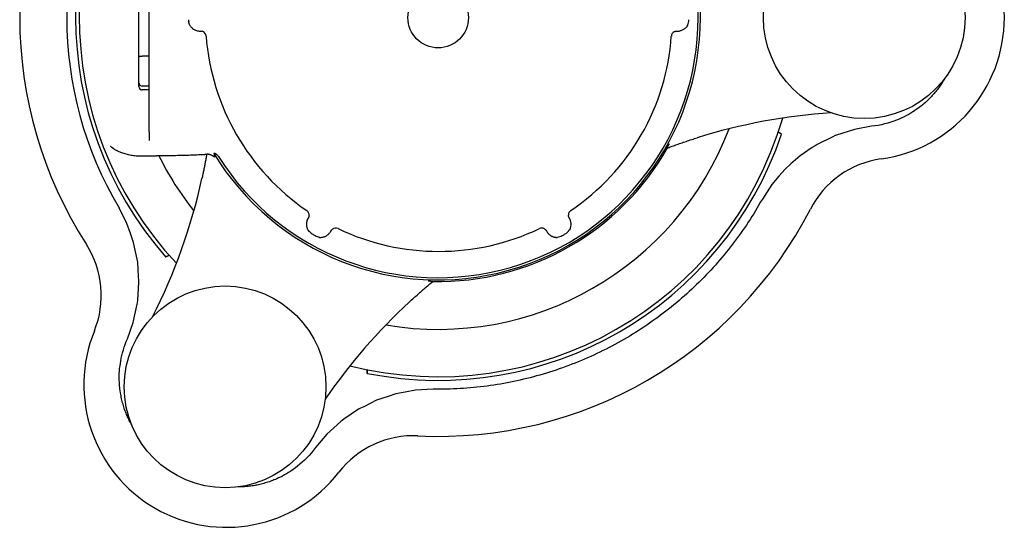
# Model space of a CAD drawing. Header units: millimetres. Extents: x 536 to 4746, y 78 to 629.
# Tile 3 of 5: x 966 to 1113, y 274 to 350. Entities that reach past the tile are written whole.
import ezdxf

# ---------------------------------------------------------------- set-up
doc = ezdxf.new("R2010")
doc.units = ezdxf.units.MM
doc.layers.add('DETAIL', color=2, linetype='Continuous')

msp = doc.modelspace()

# ---------------------------------------------------------------- linework, layer by layer
at = {"layer": 'DETAIL'}
for p, q in [((985.64, 333.2), (985.64, 367.18)), ((984.14, 344.33), (984.14, 355.48)), ((991.49, 349.56), (991.56, 349.57)), ((984.14, 340.52), (984.14, 344.33)), ((985.64, 344.48), (984.64, 344.48)), ((984.14, 339.94), (984.14, 340.52)), ((985.64, 340.02), (984.64, 340.02)), ((985.64, 339.44), (984.64, 339.44)), ((1093.09, 334.04), (1090.54, 333.57)), ((985.64, 333.2), (985.64, 331.92)), ((1087.35, 332.48), (1084.98, 331.34)), ((1087.69, 332.65), (1087.35, 332.48)), ((1087.88, 332.71), (1087.69, 332.65)), ((1090.54, 333.57), (1087.88, 332.71)), ((1084.71, 331.15), (1084.27, 330.86)), ((1084.98, 331.34), (1084.71, 331.15)), ((987.12, 329.63), (987.12, 329.63)), ((1082.47, 329.67), (1081.1, 328.45)), ((1084.27, 330.86), (1082.47, 329.67)), ((1081.1, 328.45), (1080.22, 327.67)), ((1079.3, 326.61), (1078.27, 325.4)), ((1080.22, 327.67), (1079.3, 326.61)), ((1078.27, 325.4), (1076.85, 323.22)), ((982.36, 319.6), (981.19, 321.91)), ((982.89, 318.11), (982.36, 319.6)), ((983.35, 316.78), (982.89, 318.11)), ((983.59, 315.62), (983.35, 316.78)), ((983.95, 313.83), (983.59, 315.62)), ((984.09, 311.67), (983.95, 313.83)), ((983.95, 308.2), (984.14, 310.82)), ((984.12, 311.15), (984.09, 311.67)), ((984.14, 310.82), (984.12, 311.15)), ((983.3, 304.89), (983.88, 307.62)), ((983.88, 307.62), (983.92, 307.82)), ((983.92, 307.82), (983.95, 308.2)), ((982.43, 302.46), (983.3, 304.89)), ((1023.73, 294.52), (1022.35, 294.26)), ((1025.29, 294.82), (1023.73, 294.52)), ((1027.88, 294.96), (1025.29, 294.82)), ((1019.49, 293.31), (1017.56, 292.35)), ((1021.22, 293.89), (1019.49, 293.31)), ((1022.35, 294.26), (1021.22, 293.89)), ((1016.79, 291.97), (1014.62, 290.49)), ((1017.08, 292.12), (1016.79, 291.97)), ((1017.56, 292.35), (1017.08, 292.12)), ((1014.15, 290.14), (1012.08, 288.27)), ((1014.3, 290.28), (1014.15, 290.14)), ((1014.62, 290.49), (1014.3, 290.28)), ((1012.08, 288.27), (1010.4, 286.3))]:
    msp.add_line(p, q, dxfattribs=at)
at = {"layer": 'DETAIL', "flags": 128}
for points in [[(991.49, 349.56), (991.49, 349.55), (991.5, 349.53), (991.51, 349.5), (991.52, 349.45), (991.54, 349.4), (991.56, 349.33), (991.59, 349.26), (991.63, 349.19), (991.67, 349.1), (991.72, 349.02), (991.78, 348.92), (991.86, 348.83), (991.94, 348.74), (992.03, 348.65), (992.12, 348.57), (992.23, 348.49), (992.33, 348.43), (992.45, 348.37), (992.56, 348.32), (992.68, 348.27), (992.81, 348.24), (992.95, 348.21), (993.08, 348.2), (993.22, 348.19)], [(1064.22, 348.19), (1064.34, 348.19), (1064.46, 348.2), (1064.57, 348.22), (1064.68, 348.25), (1064.79, 348.28), (1064.89, 348.32), (1064.99, 348.36), (1065.08, 348.41), (1065.17, 348.46), (1065.25, 348.51), (1065.33, 348.57), (1065.39, 348.62), (1065.46, 348.68), (1065.51, 348.73), (1065.56, 348.79), (1065.61, 348.84), (1065.65, 348.89), (1065.68, 348.93), (1065.71, 348.97), (1065.73, 349), (1065.75, 349.03), (1065.76, 349.04), (1065.77, 349.05), (1065.78, 349.06)], [(1065.71, 349.08), (1065.71, 349.08), (1065.72, 349.08), (1065.72, 349.07), (1065.72, 349.07), (1065.73, 349.07), (1065.73, 349.07), (1065.73, 349.07), (1065.73, 349.07), (1065.74, 349.07), (1065.74, 349.07), (1065.74, 349.07), (1065.75, 349.07), (1065.75, 349.07), (1065.75, 349.07), (1065.75, 349.06), (1065.76, 349.06), (1065.76, 349.06), (1065.76, 349.06), (1065.76, 349.06), (1065.77, 349.06), (1065.77, 349.06), (1065.77, 349.06), (1065.78, 349.06), (1065.78, 349.06)], [(993.22, 348.19), (993.23, 348.19), (993.23, 348.19), (993.24, 348.19), (993.24, 348.19), (993.24, 348.19), (993.25, 348.19), (993.25, 348.19), (993.26, 348.19), (993.26, 348.19), (993.26, 348.19), (993.27, 348.19), (993.27, 348.19), (993.28, 348.19), (993.28, 348.19), (993.28, 348.19), (993.29, 348.19), (993.29, 348.19), (993.3, 348.19), (993.3, 348.19), (993.31, 348.19), (993.31, 348.19), (993.31, 348.19), (993.32, 348.19), (993.32, 348.19)], [(993.32, 348.19), (993.33, 348.19), (993.34, 348.19), (993.35, 348.19), (993.36, 348.19), (993.37, 348.19), (993.38, 348.19), (993.39, 348.19), (993.4, 348.19), (993.4, 348.19), (993.41, 348.19), (993.42, 348.19), (993.43, 348.18), (993.44, 348.18), (993.45, 348.18), (993.46, 348.18), (993.47, 348.18), (993.48, 348.18), (993.49, 348.17), (993.5, 348.17), (993.5, 348.17), (993.51, 348.17), (993.52, 348.17), (993.53, 348.16), (993.54, 348.16)], [(1063.73, 348.09), (1063.75, 348.1), (1063.76, 348.11), (1063.78, 348.12), (1063.79, 348.12), (1063.81, 348.13), (1063.83, 348.14), (1063.84, 348.14), (1063.86, 348.15), (1063.87, 348.15), (1063.89, 348.16), (1063.91, 348.16), (1063.92, 348.17), (1063.94, 348.17), (1063.96, 348.17), (1063.97, 348.18), (1063.99, 348.18), (1064.01, 348.18), (1064.02, 348.19), (1064.04, 348.19), (1064.06, 348.19), (1064.07, 348.19), (1064.09, 348.19), (1064.11, 348.19), (1064.12, 348.19)], [(1064.12, 348.19), (1064.13, 348.19), (1064.13, 348.19), (1064.13, 348.19), (1064.14, 348.19), (1064.14, 348.19), (1064.15, 348.19), (1064.15, 348.19), (1064.16, 348.19), (1064.16, 348.19), (1064.16, 348.19), (1064.17, 348.19), (1064.17, 348.19), (1064.18, 348.19), (1064.18, 348.19), (1064.18, 348.19), (1064.19, 348.19), (1064.19, 348.19), (1064.2, 348.19), (1064.2, 348.19), (1064.2, 348.19), (1064.21, 348.19), (1064.21, 348.19), (1064.22, 348.19), (1064.22, 348.19)], [(984.14, 344.33), (984.14, 344.34), (984.14, 344.35), (984.15, 344.36), (984.15, 344.37), (984.16, 344.38), (984.17, 344.39), (984.18, 344.4), (984.19, 344.4), (984.2, 344.41), (984.22, 344.42), (984.23, 344.43), (984.25, 344.44), (984.28, 344.44), (984.3, 344.45), (984.33, 344.45), (984.35, 344.46), (984.38, 344.46), (984.42, 344.47), (984.45, 344.47), (984.49, 344.48), (984.52, 344.48), (984.56, 344.48), (984.6, 344.48), (984.64, 344.48)], [(1103.94, 341.09), (1103.85, 340.93), (1103.75, 340.77), (1103.66, 340.62), (1103.56, 340.46), (1103.45, 340.3), (1103.35, 340.14), (1103.24, 339.99), (1103.13, 339.83), (1103.01, 339.67), (1102.89, 339.52), (1102.77, 339.37), (1102.65, 339.21), (1102.52, 339.06), (1102.4, 338.91), (1102.26, 338.76), (1102.13, 338.61), (1101.99, 338.46), (1101.85, 338.31), (1101.71, 338.17), (1101.56, 338.02), (1101.41, 337.88), (1101.26, 337.73), (1101.1, 337.58), (1100.93, 337.44)], [(1100.93, 337.44), (1100.82, 337.34), (1100.67, 337.22), (1100.51, 337.09), (1100.36, 336.97), (1100.17, 336.83), (1099.97, 336.68), (1099.74, 336.51), (1099.5, 336.35), (1099.23, 336.17), (1098.94, 335.99), (1098.63, 335.81), (1098.31, 335.63), (1097.96, 335.46), (1097.6, 335.28), (1097.22, 335.11), (1096.82, 334.95), (1096.4, 334.79), (1095.96, 334.64), (1095.51, 334.5), (1095.04, 334.38), (1094.56, 334.27), (1094.07, 334.17), (1093.58, 334.1), (1093.09, 334.04)], [(1079.7, 332.87), (1079.68, 332.88), (1079.66, 332.9), (1079.64, 332.91), (1079.62, 332.92), (1079.6, 332.93), (1079.58, 332.95), (1079.56, 332.96), (1079.54, 332.97), (1079.52, 332.99), (1079.51, 333), (1079.49, 333.01), (1079.47, 333.02), (1079.45, 333.04), (1079.43, 333.05), (1079.41, 333.06), (1079.39, 333.08), (1079.37, 333.09), (1079.35, 333.1), (1079.33, 333.12), (1079.31, 333.13), (1079.29, 333.14), (1079.27, 333.15), (1079.25, 333.17), (1079.23, 333.18)], [(980.55, 330.58), (980.53, 330.59), (980.5, 330.61), (980.47, 330.63), (980.44, 330.65), (980.42, 330.67), (980.39, 330.69), (980.36, 330.71), (980.34, 330.73), (980.31, 330.75), (980.28, 330.77), (980.25, 330.79), (980.23, 330.8), (980.2, 330.82), (980.18, 330.84), (980.15, 330.86), (980.12, 330.88), (980.1, 330.9), (980.07, 330.92), (980.04, 330.94), (980.02, 330.96), (979.99, 330.98), (979.97, 331), (979.94, 331.02), (979.91, 331.04)], [(1062.69, 330.8), (1062.83, 330.85), (1062.97, 330.9), (1063.13, 330.96), (1063.29, 331.02), (1063.45, 331.08), (1063.62, 331.14), (1063.8, 331.2), (1063.98, 331.27), (1064.16, 331.33), (1064.35, 331.4), (1064.54, 331.47), (1064.73, 331.53), (1064.92, 331.6), (1065.12, 331.67), (1065.32, 331.73), (1065.52, 331.8), (1065.72, 331.87), (1065.93, 331.94), (1066.13, 332), (1066.34, 332.07), (1066.55, 332.14), (1066.76, 332.2), (1066.97, 332.27), (1067.17, 332.34)], [(1062.7, 330.8), (1062.7, 330.8), (1062.7, 330.81), (1062.7, 330.81), (1062.7, 330.82), (1062.7, 330.83), (1062.71, 330.84), (1062.71, 330.85), (1062.72, 330.87), (1062.73, 330.89), (1062.74, 330.91), (1062.75, 330.93), (1062.77, 330.96), (1062.78, 330.99), (1062.8, 331.02), (1062.81, 331.06), (1062.83, 331.09), (1062.85, 331.13), (1062.87, 331.17), (1062.89, 331.21), (1062.92, 331.25), (1062.94, 331.3), (1062.96, 331.34), (1062.99, 331.39), (1063.01, 331.44)], [(984.46, 329.59), (984.27, 329.59), (984.09, 329.6), (983.9, 329.61), (983.71, 329.62), (983.53, 329.64), (983.34, 329.66), (983.15, 329.69), (982.97, 329.72), (982.78, 329.75), (982.6, 329.79), (982.43, 329.83), (982.25, 329.88), (982.08, 329.92), (981.92, 329.97), (981.76, 330.02), (981.61, 330.07), (981.46, 330.13), (981.32, 330.18), (981.18, 330.24), (981.04, 330.3), (980.91, 330.37), (980.79, 330.43), (980.67, 330.5), (980.55, 330.58)], [(985.64, 329.61), (985.59, 329.61), (985.54, 329.61), (985.49, 329.61), (985.45, 329.61), (985.4, 329.61), (985.35, 329.61), (985.3, 329.6), (985.25, 329.6), (985.2, 329.6), (985.15, 329.6), (985.1, 329.6), (985.05, 329.6), (985, 329.6), (984.96, 329.6), (984.91, 329.6), (984.86, 329.6), (984.81, 329.6), (984.76, 329.6), (984.71, 329.6), (984.66, 329.59), (984.61, 329.59), (984.56, 329.59), (984.51, 329.59), (984.46, 329.59)], [(987.12, 329.63), (987.06, 329.63), (986.99, 329.63), (986.93, 329.63), (986.87, 329.63), (986.81, 329.63), (986.75, 329.63), (986.69, 329.62), (986.63, 329.62), (986.57, 329.62), (986.51, 329.62), (986.44, 329.62), (986.38, 329.62), (986.32, 329.62), (986.26, 329.62), (986.2, 329.62), (986.14, 329.62), (986.07, 329.62), (986.01, 329.61), (985.95, 329.61), (985.89, 329.61), (985.83, 329.61), (985.76, 329.61), (985.7, 329.61), (985.64, 329.61)], [(993.64, 329.8), (993.43, 329.79), (993.21, 329.78), (992.99, 329.77), (992.76, 329.76), (992.52, 329.75), (992.29, 329.74), (992.05, 329.74), (991.81, 329.73), (991.56, 329.72), (991.3, 329.71), (991.03, 329.71), (990.75, 329.7), (990.47, 329.69), (990.18, 329.68), (989.88, 329.68), (989.58, 329.67), (989.27, 329.67), (988.96, 329.66), (988.65, 329.65), (988.34, 329.65), (988.03, 329.64), (987.73, 329.64), (987.42, 329.64), (987.12, 329.63)], [(994.22, 329.91), (994.2, 329.77), (994.17, 329.63), (994.15, 329.49), (994.12, 329.34), (994.09, 329.2), (994.07, 329.05), (994.04, 328.91), (994.01, 328.76), (993.98, 328.61), (993.96, 328.46), (993.93, 328.31), (993.9, 328.15), (993.87, 328), (993.84, 327.84), (993.8, 327.69), (993.77, 327.53), (993.74, 327.37), (993.71, 327.22), (993.68, 327.06), (993.64, 326.9), (993.61, 326.74), (993.58, 326.58), (993.54, 326.43), (993.51, 326.27)], [(993.92, 329.81), (993.91, 329.81), (993.9, 329.81), (993.89, 329.81), (993.88, 329.81), (993.87, 329.81), (993.85, 329.81), (993.84, 329.81), (993.83, 329.81), (993.82, 329.81), (993.81, 329.81), (993.8, 329.81), (993.78, 329.81), (993.77, 329.81), (993.76, 329.81), (993.75, 329.81), (993.74, 329.8), (993.72, 329.8), (993.71, 329.8), (993.7, 329.8), (993.69, 329.8), (993.68, 329.8), (993.66, 329.8), (993.65, 329.8), (993.64, 329.8)], [(994.2, 329.81), (994.19, 329.81), (994.18, 329.81), (994.17, 329.81), (994.16, 329.81), (994.15, 329.81), (994.13, 329.81), (994.12, 329.82), (994.11, 329.82), (994.1, 329.82), (994.09, 329.82), (994.08, 329.82), (994.07, 329.82), (994.05, 329.82), (994.04, 329.82), (994.03, 329.82), (994.02, 329.82), (994.01, 329.82), (994, 329.82), (993.98, 329.82), (993.97, 329.82), (993.96, 329.82), (993.95, 329.82), (993.94, 329.81), (993.92, 329.81)], [(994.22, 329.91), (994.22, 329.91), (994.23, 329.91), (994.24, 329.92), (994.25, 329.92), (994.27, 329.92), (994.28, 329.92), (994.3, 329.92), (994.33, 329.92), (994.35, 329.92), (994.38, 329.92), (994.41, 329.92), (994.44, 329.91), (994.47, 329.91), (994.5, 329.9), (994.54, 329.9), (994.57, 329.89), (994.61, 329.88), (994.65, 329.87), (994.69, 329.86), (994.73, 329.85), (994.77, 329.84), (994.81, 329.82), (994.85, 329.8), (994.9, 329.78)], [(994.9, 329.78), (994.94, 329.76), (994.98, 329.75), (995.02, 329.73), (995.05, 329.71), (995.08, 329.69), (995.12, 329.67), (995.15, 329.65), (995.17, 329.64), (995.2, 329.62), (995.23, 329.6), (995.25, 329.58), (995.27, 329.57), (995.3, 329.55), (995.32, 329.54), (995.33, 329.53), (995.35, 329.51), (995.37, 329.5), (995.38, 329.49), (995.39, 329.48), (995.4, 329.47), (995.41, 329.47), (995.42, 329.47), (995.42, 329.47), (995.42, 329.47)], [(995.96, 329.53), (995.9, 329.61), (995.85, 329.68), (995.81, 329.73), (995.77, 329.76), (995.73, 329.8), (995.7, 329.82), (995.68, 329.84), (995.65, 329.86), (995.62, 329.88), (995.59, 329.9), (995.56, 329.92), (995.54, 329.93), (995.51, 329.95), (995.48, 329.96), (995.46, 329.97), (995.43, 329.98), (995.41, 329.99), (995.39, 329.99), (995.36, 330), (995.34, 330), (995.33, 330), (995.31, 330.01), (995.29, 330.01), (995.28, 330)], [(995.28, 330), (995.28, 329.99), (995.29, 329.97), (995.29, 329.95), (995.29, 329.94), (995.3, 329.92), (995.3, 329.9), (995.31, 329.88), (995.31, 329.86), (995.32, 329.83), (995.32, 329.81), (995.33, 329.79), (995.33, 329.77), (995.34, 329.74), (995.34, 329.72), (995.35, 329.7), (995.36, 329.67), (995.36, 329.65), (995.37, 329.62), (995.38, 329.6), (995.38, 329.57), (995.39, 329.55), (995.4, 329.52), (995.41, 329.49), (995.42, 329.47)], [(1094.52, 329.19), (1093.7, 329.05), (1092.88, 328.86), (1092.07, 328.62), (1091.28, 328.34), (1090.51, 328.01), (1089.77, 327.63), (1089.04, 327.21), (1088.34, 326.74), (1087.67, 326.24), (1087.03, 325.7), (1086.43, 325.12), (1085.86, 324.5), (1085.33, 323.85), (1084.84, 323.17), (1084.39, 322.46), (1083.99, 321.73)], [(1076.85, 323.22), (1076.6, 322.79), (1076.35, 322.35), (1076.09, 321.91), (1075.83, 321.48), (1075.57, 321.05), (1075.3, 320.63), (1075.03, 320.2), (1074.76, 319.78), (1074.48, 319.36), (1074.19, 318.95), (1073.91, 318.53), (1073.62, 318.12), (1073.32, 317.72), (1073.03, 317.31), (1072.73, 316.91), (1072.42, 316.51), (1072.11, 316.11), (1071.8, 315.72), (1071.49, 315.33), (1071.17, 314.94), (1070.84, 314.55), (1070.52, 314.17), (1070.19, 313.79), (1069.86, 313.41), (1069.52, 313.04), (1069.18, 312.67), (1068.84, 312.3), (1068.49, 311.94), (1068.14, 311.58), (1067.79, 311.22), (1067.43, 310.86), (1067.07, 310.51), (1066.71, 310.16), (1066.34, 309.82), (1065.97, 309.47), (1065.6, 309.14), (1065.22, 308.8), (1064.84, 308.47), (1064.46, 308.14), (1064.07, 307.81), (1063.69, 307.49), (1063.3, 307.17), (1062.9, 306.86), (1062.51, 306.55), (1062.11, 306.24), (1061.7, 305.94), (1061.3, 305.64), (1060.89, 305.35), (1060.48, 305.05), (1060.07, 304.77), (1059.66, 304.48), (1059.24, 304.2), (1058.82, 303.92), (1058.4, 303.65), (1057.97, 303.38), (1057.55, 303.12), (1057.12, 302.86), (1056.68, 302.6), (1056.25, 302.35), (1055.81, 302.1), (1055.38, 301.85), (1054.93, 301.61), (1054.49, 301.37), (1054.05, 301.14), (1053.6, 300.91), (1053.15, 300.69), (1052.7, 300.46), (1052.24, 300.25), (1051.79, 300.03), (1051.33, 299.83), (1050.87, 299.62), (1050.41, 299.42), (1049.94, 299.22), (1049.48, 299.03), (1049.01, 298.84), (1048.54, 298.66), (1048.07, 298.48), (1047.6, 298.31), (1047.12, 298.13), (1046.65, 297.97), (1046.17, 297.81), (1045.69, 297.65), (1045.21, 297.5), (1044.73, 297.35), (1044.25, 297.2), (1043.77, 297.06), (1043.28, 296.93), (1042.8, 296.8), (1042.31, 296.67), (1041.83, 296.55), (1041.34, 296.43), (1040.85, 296.32), (1040.36, 296.21), (1039.87, 296.1), (1039.38, 296), (1038.88, 295.91), (1038.39, 295.82), (1037.89, 295.73), (1037.4, 295.65), (1036.9, 295.57), (1036.41, 295.5), (1035.91, 295.43), (1035.41, 295.37), (1034.91, 295.31), (1034.41, 295.25), (1033.91, 295.2), (1033.41, 295.16), (1032.91, 295.12), (1032.41, 295.08), (1031.91, 295.05), (1031.41, 295.02), (1030.9, 295), (1030.4, 294.98), (1029.9, 294.97), (1029.39, 294.96), (1028.89, 294.95), (1028.39, 294.95), (1027.88, 294.96)], [(1009.43, 320.74), (1009.43, 320.73), (1009.43, 320.72), (1009.43, 320.7), (1009.42, 320.69), (1009.42, 320.68), (1009.42, 320.67), (1009.42, 320.65), (1009.41, 320.64), (1009.41, 320.63), (1009.4, 320.62), (1009.4, 320.61), (1009.4, 320.59), (1009.39, 320.58), (1009.39, 320.57), (1009.38, 320.56), (1009.38, 320.55), (1009.37, 320.54), (1009.37, 320.52), (1009.36, 320.51), (1009.36, 320.5), (1009.35, 320.49), (1009.35, 320.48), (1009.34, 320.47), (1009.33, 320.46)], [(1048.11, 320.46), (1048.1, 320.47), (1048.09, 320.49), (1048.09, 320.5), (1048.08, 320.52), (1048.07, 320.53), (1048.07, 320.55), (1048.06, 320.56), (1048.05, 320.58), (1048.05, 320.59), (1048.04, 320.61), (1048.04, 320.63), (1048.03, 320.64), (1048.03, 320.66), (1048.02, 320.68), (1048.02, 320.69), (1048.02, 320.71), (1048.01, 320.73), (1048.01, 320.74), (1048.01, 320.76), (1048.01, 320.78), (1048, 320.79), (1048, 320.81), (1048, 320.83), (1048, 320.84)], [(1009.28, 320.37), (1009.22, 320.25), (1009.17, 320.13), (1009.12, 320), (1009.09, 319.88), (1009.06, 319.75), (1009.05, 319.63), (1009.04, 319.51), (1009.04, 319.39), (1009.05, 319.28), (1009.07, 319.17), (1009.09, 319.07), (1009.12, 318.98), (1009.14, 318.89), (1009.18, 318.8), (1009.21, 318.73), (1009.24, 318.66), (1009.27, 318.6), (1009.3, 318.55), (1009.33, 318.5), (1009.35, 318.47), (1009.37, 318.44), (1009.38, 318.43), (1009.38, 318.42), (1009.38, 318.41)], [(1009.33, 320.46), (1009.33, 320.45), (1009.33, 320.45), (1009.33, 320.45), (1009.33, 320.44), (1009.32, 320.44), (1009.32, 320.44), (1009.32, 320.43), (1009.32, 320.43), (1009.32, 320.43), (1009.31, 320.42), (1009.31, 320.42), (1009.31, 320.41), (1009.31, 320.41), (1009.3, 320.41), (1009.3, 320.4), (1009.3, 320.4), (1009.3, 320.4), (1009.3, 320.39), (1009.29, 320.39), (1009.29, 320.39), (1009.29, 320.38), (1009.29, 320.38), (1009.29, 320.38), (1009.28, 320.37)], [(1048.16, 320.37), (1048.16, 320.38), (1048.16, 320.38), (1048.15, 320.38), (1048.15, 320.39), (1048.15, 320.39), (1048.15, 320.39), (1048.15, 320.4), (1048.14, 320.4), (1048.14, 320.4), (1048.14, 320.41), (1048.14, 320.41), (1048.14, 320.41), (1048.13, 320.42), (1048.13, 320.42), (1048.13, 320.43), (1048.13, 320.43), (1048.13, 320.43), (1048.12, 320.44), (1048.12, 320.44), (1048.12, 320.44), (1048.12, 320.45), (1048.11, 320.45), (1048.11, 320.45), (1048.11, 320.46)], [(1048.19, 318.59), (1048.19, 318.6), (1048.19, 318.61), (1048.21, 318.64), (1048.22, 318.67), (1048.24, 318.71), (1048.26, 318.76), (1048.28, 318.81), (1048.3, 318.87), (1048.32, 318.93), (1048.34, 319), (1048.36, 319.07), (1048.38, 319.15), (1048.39, 319.24), (1048.4, 319.33), (1048.4, 319.42), (1048.4, 319.52), (1048.4, 319.62), (1048.39, 319.73), (1048.37, 319.83), (1048.34, 319.94), (1048.31, 320.05), (1048.27, 320.16), (1048.22, 320.27), (1048.16, 320.37)], [(1009.43, 318.46), (1009.43, 318.46), (1009.43, 318.46), (1009.42, 318.45), (1009.42, 318.45), (1009.42, 318.45), (1009.42, 318.45), (1009.42, 318.45), (1009.41, 318.44), (1009.41, 318.44), (1009.41, 318.44), (1009.41, 318.44), (1009.41, 318.44), (1009.4, 318.43), (1009.4, 318.43), (1009.4, 318.43), (1009.4, 318.43), (1009.4, 318.43), (1009.4, 318.42), (1009.39, 318.42), (1009.39, 318.42), (1009.39, 318.42), (1009.39, 318.42), (1009.39, 318.41), (1009.38, 318.41)], [(1010.93, 317.53), (1010.94, 317.53), (1010.98, 317.53), (1011.03, 317.53), (1011.08, 317.53), (1011.14, 317.53), (1011.2, 317.53), (1011.26, 317.53), (1011.34, 317.54), (1011.41, 317.55), (1011.49, 317.57), (1011.58, 317.59), (1011.67, 317.61), (1011.76, 317.65), (1011.85, 317.68), (1011.94, 317.73), (1012.03, 317.78), (1012.12, 317.83), (1012.2, 317.9), (1012.29, 317.97), (1012.37, 318.04), (1012.45, 318.13), (1012.53, 318.22), (1012.6, 318.32), (1012.66, 318.42)], [(1012.66, 318.42), (1012.66, 318.43), (1012.67, 318.43), (1012.67, 318.43), (1012.67, 318.44), (1012.67, 318.44), (1012.67, 318.44), (1012.68, 318.45), (1012.68, 318.45), (1012.68, 318.45), (1012.68, 318.46), (1012.68, 318.46), (1012.69, 318.47), (1012.69, 318.47), (1012.69, 318.47), (1012.69, 318.48), (1012.69, 318.48), (1012.7, 318.48), (1012.7, 318.49), (1012.7, 318.49), (1012.7, 318.49), (1012.7, 318.5), (1012.71, 318.5), (1012.71, 318.5), (1012.71, 318.51)], [(1012.71, 318.51), (1012.72, 318.52), (1012.72, 318.53), (1012.73, 318.54), (1012.74, 318.55), (1012.74, 318.56), (1012.75, 318.57), (1012.76, 318.58), (1012.77, 318.59), (1012.78, 318.61), (1012.78, 318.62), (1012.79, 318.63), (1012.8, 318.64), (1012.81, 318.65), (1012.82, 318.66), (1012.83, 318.66), (1012.84, 318.67), (1012.85, 318.68), (1012.86, 318.69), (1012.86, 318.7), (1012.87, 318.71), (1012.88, 318.72), (1012.89, 318.73), (1012.9, 318.74), (1012.91, 318.74)], [(1044.46, 318.79), (1044.47, 318.78), (1044.49, 318.77), (1044.5, 318.76), (1044.51, 318.75), (1044.53, 318.74), (1044.54, 318.73), (1044.55, 318.72), (1044.57, 318.71), (1044.58, 318.7), (1044.59, 318.69), (1044.6, 318.68), (1044.62, 318.67), (1044.63, 318.65), (1044.64, 318.64), (1044.65, 318.63), (1044.66, 318.62), (1044.67, 318.6), (1044.68, 318.59), (1044.69, 318.58), (1044.7, 318.56), (1044.71, 318.55), (1044.72, 318.54), (1044.73, 318.52), (1044.73, 318.51)], [(1044.73, 318.51), (1044.74, 318.5), (1044.74, 318.5), (1044.74, 318.5), (1044.74, 318.49), (1044.74, 318.49), (1044.75, 318.49), (1044.75, 318.48), (1044.75, 318.48), (1044.75, 318.48), (1044.75, 318.47), (1044.76, 318.47), (1044.76, 318.46), (1044.76, 318.46), (1044.76, 318.46), (1044.76, 318.45), (1044.77, 318.45), (1044.77, 318.45), (1044.77, 318.44), (1044.77, 318.44), (1044.77, 318.44), (1044.78, 318.43), (1044.78, 318.43), (1044.78, 318.43), (1044.78, 318.42)], [(1044.78, 318.42), (1044.85, 318.32), (1044.91, 318.22), (1044.99, 318.13), (1045.06, 318.05), (1045.14, 317.97), (1045.23, 317.9), (1045.31, 317.84), (1045.4, 317.78), (1045.49, 317.73), (1045.58, 317.69), (1045.66, 317.65), (1045.75, 317.62), (1045.83, 317.6), (1045.9, 317.57), (1045.98, 317.56), (1046.04, 317.54), (1046.1, 317.54), (1046.16, 317.53), (1046.2, 317.52), (1046.24, 317.52), (1046.28, 317.52), (1046.3, 317.51), (1046.31, 317.51), (1046.32, 317.51)], [(1048.19, 318.59), (1048.19, 318.59), (1048.18, 318.59), (1048.18, 318.6), (1048.18, 318.6), (1048.18, 318.6), (1048.18, 318.6), (1048.17, 318.6), (1048.17, 318.61), (1048.17, 318.61), (1048.17, 318.61), (1048.17, 318.61), (1048.16, 318.61), (1048.16, 318.62), (1048.16, 318.62), (1048.16, 318.62), (1048.15, 318.62), (1048.15, 318.62), (1048.15, 318.63), (1048.15, 318.63), (1048.15, 318.63), (1048.14, 318.63), (1048.14, 318.63), (1048.14, 318.64), (1048.14, 318.64)], [(977.51, 303.63), (977.8, 304.42), (978.05, 305.22), (978.25, 306.04), (978.39, 306.86), (978.49, 307.69), (978.54, 308.53), (978.54, 309.37), (978.48, 310.2), (978.38, 311.04), (978.23, 311.86), (978.03, 312.67), (977.78, 313.47), (977.48, 314.26), (977.14, 315.02), (976.75, 315.77), (976.32, 316.48)], [(1010.93, 317.53), (1010.93, 317.53), (1010.93, 317.53), (1010.93, 317.53), (1010.93, 317.54), (1010.93, 317.54), (1010.93, 317.54), (1010.93, 317.55), (1010.93, 317.55), (1010.93, 317.55), (1010.93, 317.55), (1010.94, 317.56), (1010.94, 317.56), (1010.94, 317.56), (1010.94, 317.56), (1010.94, 317.57), (1010.94, 317.57), (1010.94, 317.57), (1010.94, 317.58), (1010.94, 317.58), (1010.94, 317.58), (1010.94, 317.58), (1010.94, 317.59), (1010.94, 317.59), (1010.95, 317.59)], [(1046.3, 317.57), (1046.3, 317.57), (1046.3, 317.57), (1046.3, 317.57), (1046.3, 317.56), (1046.31, 317.56), (1046.31, 317.56), (1046.31, 317.55), (1046.31, 317.55), (1046.31, 317.55), (1046.31, 317.55), (1046.31, 317.54), (1046.31, 317.54), (1046.31, 317.54), (1046.31, 317.54), (1046.31, 317.53), (1046.31, 317.53), (1046.31, 317.53), (1046.31, 317.52), (1046.32, 317.52), (1046.32, 317.52), (1046.32, 317.52), (1046.32, 317.51), (1046.32, 317.51), (1046.32, 317.51)], [(988.11, 314.63), (988.13, 314.64), (988.15, 314.65), (988.17, 314.66), (988.19, 314.67), (988.22, 314.68), (988.24, 314.69), (988.26, 314.7), (988.28, 314.71), (988.3, 314.72), (988.32, 314.73), (988.34, 314.74), (988.36, 314.75), (988.38, 314.76), (988.4, 314.77), (988.42, 314.78), (988.45, 314.79), (988.47, 314.8), (988.49, 314.82), (988.51, 314.83), (988.53, 314.84), (988.55, 314.85), (988.57, 314.86), (988.59, 314.87), (988.61, 314.88)], [(1024.38, 307.95), (1024.53, 308.09), (1024.69, 308.24), (1024.85, 308.38), (1025.01, 308.53), (1025.17, 308.67), (1025.33, 308.81), (1025.49, 308.96), (1025.65, 309.1), (1025.8, 309.23), (1025.96, 309.37), (1026.11, 309.5), (1026.26, 309.64), (1026.42, 309.77), (1026.56, 309.89), (1026.71, 310.02), (1026.86, 310.14), (1027, 310.27), (1027.14, 310.38), (1027.28, 310.5), (1027.41, 310.61), (1027.54, 310.72), (1027.66, 310.82), (1027.78, 310.92), (1027.89, 311.01)], [(1027.17, 311.06), (1027.23, 311.06), (1027.29, 311.06), (1027.34, 311.05), (1027.4, 311.05), (1027.45, 311.05), (1027.5, 311.04), (1027.54, 311.04), (1027.58, 311.04), (1027.62, 311.04), (1027.66, 311.03), (1027.69, 311.03), (1027.72, 311.03), (1027.75, 311.03), (1027.78, 311.02), (1027.8, 311.02), (1027.82, 311.02), (1027.84, 311.02), (1027.85, 311.02), (1027.86, 311.01), (1027.87, 311.01), (1027.88, 311.01), (1027.88, 311.01), (1027.89, 311.01), (1027.88, 311)], [(981.43, 294.2), (981.39, 294.44), (981.34, 294.74), (981.31, 295), (981.29, 295.22), (981.26, 295.46), (981.24, 295.72), (981.23, 296), (981.22, 296.3), (981.21, 296.61), (981.21, 296.95), (981.22, 297.3), (981.24, 297.66), (981.27, 298.03), (981.32, 298.41), (981.37, 298.79), (981.43, 299.18), (981.51, 299.58), (981.6, 299.98), (981.7, 300.39), (981.82, 300.8), (981.95, 301.21), (982.09, 301.62), (982.25, 302.04), (982.43, 302.46)], [(1018.07, 297.87), (1018.07, 297.85), (1018.07, 297.82), (1018.07, 297.8), (1018.07, 297.78), (1018.07, 297.75), (1018.08, 297.73), (1018.08, 297.71), (1018.08, 297.68), (1018.08, 297.66), (1018.08, 297.64), (1018.08, 297.61), (1018.09, 297.59), (1018.09, 297.57), (1018.09, 297.54), (1018.09, 297.52), (1018.09, 297.5), (1018.09, 297.47), (1018.09, 297.45), (1018.1, 297.43), (1018.1, 297.4), (1018.1, 297.38), (1018.1, 297.36), (1018.1, 297.33), (1018.1, 297.31)], [(983.05, 289.66), (982.96, 289.82), (982.87, 289.99), (982.78, 290.16), (982.7, 290.33), (982.61, 290.5), (982.53, 290.68), (982.45, 290.85), (982.37, 291.03), (982.3, 291.22), (982.22, 291.4), (982.15, 291.58), (982.08, 291.77), (982.01, 291.96), (981.95, 292.15), (981.88, 292.34), (981.82, 292.54), (981.77, 292.74), (981.71, 292.94), (981.66, 293.14), (981.61, 293.34), (981.56, 293.55), (981.51, 293.76), (981.47, 293.97), (981.43, 294.2)], [(1025.61, 288.02), (1024.77, 288.04), (1023.93, 288.01), (1023.1, 287.92), (1022.27, 287.79), (1021.45, 287.6), (1020.65, 287.37), (1019.86, 287.09), (1019.08, 286.76), (1018.33, 286.39), (1017.6, 285.97), (1016.9, 285.51), (1016.23, 285.01), (1015.59, 284.47), (1014.98, 283.89), (1014.41, 283.28), (1013.88, 282.63)], [(1010.4, 286.3), (1010.09, 285.9), (1009.78, 285.51), (1009.45, 285.13), (1009.11, 284.76), (1008.77, 284.42), (1008.42, 284.1), (1008.08, 283.8), (1007.74, 283.52), (1007.4, 283.26), (1007.06, 283.01), (1006.73, 282.79), (1006.4, 282.58), (1006.08, 282.38), (1005.77, 282.21), (1005.47, 282.05), (1005.18, 281.9), (1004.91, 281.77), (1004.66, 281.66), (1004.43, 281.55), (1004.22, 281.47), (1004.03, 281.39), (1003.84, 281.32), (1003.67, 281.26), (1003.53, 281.21)], [(1003.53, 281.21), (1003.33, 281.14), (1003.13, 281.08), (1002.93, 281.02), (1002.73, 280.96), (1002.53, 280.9), (1002.33, 280.85), (1002.13, 280.8), (1001.93, 280.76), (1001.74, 280.72), (1001.54, 280.68), (1001.35, 280.64), (1001.16, 280.61), (1000.96, 280.58), (1000.77, 280.56), (1000.58, 280.53), (1000.39, 280.51), (1000.21, 280.49), (1000.02, 280.48), (999.83, 280.46), (999.64, 280.45), (999.46, 280.44), (999.28, 280.44), (999.09, 280.43), (998.91, 280.43)]]:
    msp.add_lwpolyline(points, dxfattribs=at)
at = {"layer": 'DETAIL'}
for centre, radius in [((1092.01, 350.19), 15), ((1028.64, 350.19), 4.5), ((996.95, 295.3), 15)]:
    msp.add_circle(centre, radius, dxfattribs=at)
for centre, radius, start, end in [((1028.64, 350.19), 38.99, 211.1751, 148.8249), ((1028.64, 350.19), 38.66, 212.3006, 147.6994), ((1028.64, 350.19), 53.37, 136.2516, 223.1732), ((1028.64, 350.19), 53.92, 138.729, 221.2657), ((1028.64, 350.19), 62.24, 147.2055, 212.7893), ((1028.64, 350.19), 55.24, 149.2033, 210.7915), ((1091.64, 350.19), 21.2, 277.8141, 82.1806), ((993.22, 349.89), 1.7, 180.3769, 190.9486), ((1064.22, 349.89), 1.7, 331.3839, 359.6231), ((993.32, 347.39), 0.802, 4.0386, 74.1412), ((1028.72, 350.14), 34.71, 184.4511, 235.5489), ((1029.46, 349.71), 33.93, 303.822, 356.178), ((1064.12, 347.39), 0.802, 118.9689, 175.7285), ((984.64, 340.52), 0.5, 180, 270), ((984.64, 339.94), 0.5, 180, 270), ((1092.48, 251.19), 85, 93.6276, 107.3185), ((1028.64, 350.19), 53.37, 255.7711, 343.7484), ((1028.64, 350.19), 53.92, 258.729, 341.2657), ((1028.64, 350.19), 46.33, 260.3264, 339.111), ((1091.64, 350.19), 21.03, 233.8682, 235.4152), ((1028.64, 350.19), 46.33, 206.3388, 218.351), ((1028.64, 350.19), 39.22, 268.8391, 330.4129), ((910.46, 344.4), 85, 332.9136, 347.6812), ((1008.64, 320.86), 0.802, 351.5951, 55.9614), ((1028.64, 350.19), 62.24, 267.2055, 332.7893), ((1048.8, 320.86), 0.802, 124.2715, 181.0311), ((1010.76, 319.52), 1.7, 218.6721, 239.6231), ((1029.97, 352.31), 39.7, 239.6231, 240.3769), ((1011.19, 319.27), 1.7, 240.3769, 261.7667), ((1013.4, 318.11), 0.802, 64.0276, 127.5445), ((1028.72, 350.18), 34.74, 244.4808, 295.5192), ((1044.04, 318.11), 0.802, 58.5007, 115.9724), ((1046.26, 319.27), 1.7, 271.5873, 299.6231), ((1027.47, 352.31), 39.7, 299.6231, 300.3769), ((1046.69, 319.52), 1.7, 300.3769, 328.6161), ((997.14, 295.63), 21.03, 113.8682, 115.4152), ((1081.94, 245.4), 85, 132.623, 145.5483), ((997.14, 295.63), 21.2, 157.8141, 322.1806), ((997.14, 295.63), 21.03, 4.5796, 6.1265)]:
    msp.add_arc(centre, radius, start, end, dxfattribs=at)

doc.saveas('drawing.dxf')
